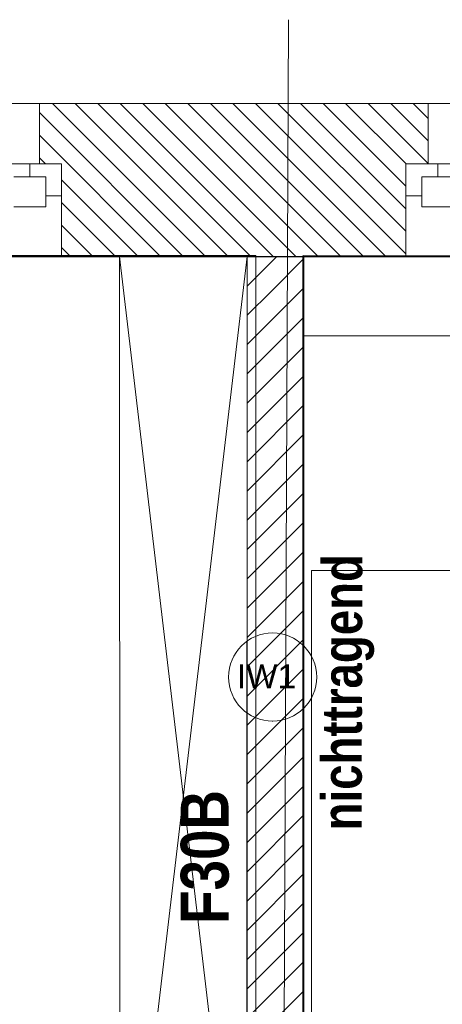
# Model space of a CAD drawing. Header units: millimetres. Extents: x 634730 to 711346, y 362082 to 425615.
# Tile 79 of 160: x 679492 to 680818, y 402108 to 405199. Entities that reach past the tile are written whole.
import ezdxf
from ezdxf.enums import TextEntityAlignment as Align

# ---------------------------------------------------------------- set-up
doc = ezdxf.new("R2010")
doc.units = ezdxf.units.MM
doc.header["$LTSCALE"] = 50
for name, pattern in [('Doppelstrichlinie', [1.093611, 0.529167, -0.211667, 0.141111, -0.211667]), ('Strichlinie', [0.4, 0.3, -0.1]), ('Strichlinie_ lang', [0.529167, 0.3175, -0.211667])]:
    doc.linetypes.add(name, pattern=pattern)
for name, color, linetype in [('1_EG', 7, 'Continuous'), ('A_Beschriftung', 7, 'Continuous'), ('A_Brandschutz', 7, 'Continuous'), ('A_Dach Belag', 7, 'Continuous'), ('A_Decke Bodenbelag', 7, 'Continuous'), ('A_Decken', 7, 'Continuous'), ('A_Deckenspiegel', 7, 'Continuous'), ('A_Möblierung fest', 7, 'Continuous'), ('A_Raumflächen', 7, 'Continuous'), ('A_Schraffuren', 7, 'Continuous'), ('A_Wände', 7, 'Continuous')]:
    doc.layers.add(name, color=color, linetype=linetype)
doc.styles.add('ERSTELLTER_STIL_1', font='ARIALN.TTF')
doc.styles.add('ERSTELLTER_STIL_2', font='ARIALNB.TTF')

# ---------------------------------------------------------------- blocks, each defined once
blk = doc.blocks.new('A$C85d2cf1a')
at = {"layer": 'A_Beschriftung', "color": 7, "linetype": 'Continuous', "lineweight": 13}
for p in [(34.3036, 40.9139), (34.3036, 40.9148)]:
    blk.add_line(p, (34.3036, 40.9148), dxfattribs=at)
at = {"layer": 'A_Beschriftung', "color": 7, "linetype": 'Continuous', "lineweight": 13, "flags": 128}
blk.add_lwpolyline([(34.4419, 41.0531, 1), (34.1653, 41.0531, 1)], format="xyb", close=True, dxfattribs=at)
at = {"layer": 'A_Brandschutz', "color": 1, "linetype": 'Doppelstrichlinie', "lineweight": 18, "true_color": 0xf50000}
blk.add_line((34.3536, 43.1163), (34.3348, 38.8895), dxfattribs=at)
at = {"layer": 'A_Dach Belag', "color": 7, "linetype": 'Strichlinie_ lang', "lineweight": 18}
blk.add_line((23.6797, 42.8536), (38.8371, 42.8536), dxfattribs=at)
at = {"layer": 'A_Decke Bodenbelag', "color": 7, "linetype": 'Continuous', "lineweight": 25}
blk.add_line((43.7959, 42.372), (21.3586, 42.373), dxfattribs=at)
at = {"layer": 'A_Decken', "color": 7, "linetype": 'Strichlinie_ lang', "lineweight": 25}
blk.add_line((54.8845, 42.3736), (21.3586, 42.3736), dxfattribs=at)
at = {"layer": 'A_Deckenspiegel', "color": 7, "linetype": 'Strichlinie', "lineweight": 13}
for p, q in [((34.2236, 42.3736), (29.7497, 42.3759)), ((34.2219, 38.9865), (34.2236, 42.3736)), ((34.3986, 42.3752), (34.3986, 38.9881)), ((36.5986, 42.3752), (34.3986, 42.3752))]:
    blk.add_line(p, q, dxfattribs=at)
at = {"layer": 'A_Möblierung fest', "color": 7, "linetype": 'Continuous', "lineweight": 18}
for p, q in [((33.8237, 38.9841), (33.8236, 42.3736)), ((33.8236, 42.3736), (34.2236, 42.3736)), ((33.8236, 42.3736), (34.2237, 38.9841)), ((33.8237, 38.9841), (34.2236, 42.3736)), ((34.2236, 42.3736), (34.2237, 38.9841))]:
    blk.add_line(p, q, dxfattribs=at)
at = {"layer": 'A_Möblierung fest', "color": 7, "linetype": 'Strichlinie_ lang', "lineweight": 18}
for p, q in [((34.4254, 39.7875), (34.4254, 41.3875)), ((34.4254, 41.3875), (35.9254, 41.3875))]:
    blk.add_line(p, q, dxfattribs=at)
at = {"layer": 'A_Schraffuren', "color": 253, "linetype": 'Continuous', "lineweight": 18, "true_color": 0x9f9f9f}
for p, q in [((34.2512, 42.3758), (29.749, 42.3759)), ((34.2512, 38.9863), (34.2512, 42.3758)), ((36.6006, 42.3756), (34.4014, 42.3757)), ((34.4014, 42.3757), (34.4014, 38.9863))]:
    blk.add_line(p, q, dxfattribs=at)
at = {"layer": 'A_Wände', "color": 7, "linetype": 'Continuous', "lineweight": 13}
for p, q in [((32.7116, 42.8536), (33.5716, 42.8536)), ((33.5716, 42.8536), (33.5716, 42.6636)), ((35.6516, 42.8536), (34.7916, 42.8536)), ((34.7916, 42.8536), (34.7916, 42.6636)), ((33.5416, 42.6636), (32.7416, 42.6636)), ((33.6416, 42.6636), (33.5416, 42.6636)), ((33.5416, 42.6636), (33.5416, 42.6236)), ((33.5716, 42.6636), (33.6416, 42.6636)), ((33.5716, 42.6636), (33.6416, 42.6636)), ((33.6416, 42.6636), (33.6416, 42.5636)), ((33.6416, 42.6636), (33.6416, 42.5636)), ((34.7216, 42.6636), (34.8216, 42.6636)), ((34.7216, 42.6636), (34.7216, 42.5636)), ((34.7216, 42.6636), (34.7216, 42.5636)), ((34.7916, 42.6636), (34.7216, 42.6636)), ((34.7916, 42.6636), (34.7216, 42.6636)), ((34.8216, 42.6636), (35.6216, 42.6636)), ((34.8216, 42.6636), (34.8216, 42.6236)), ((33.5916, 42.6236), (33.4916, 42.6236)), ((33.5416, 42.6236), (33.5916, 42.6236)), ((33.5916, 42.6236), (33.5916, 42.5636)), ((33.5916, 42.5286), (33.5916, 42.6236)), ((34.8216, 42.6236), (34.7716, 42.6236)), ((34.7716, 42.6236), (34.7716, 42.5636)), ((34.7716, 42.5286), (34.7716, 42.6236)), ((34.7716, 42.6236), (34.8716, 42.6236)), ((33.5916, 42.5636), (33.6416, 42.5636)), ((33.6416, 42.5636), (33.6416, 42.3736)), ((34.7716, 42.5636), (34.7216, 42.5636)), ((34.7216, 42.5636), (34.7216, 42.3736)), ((33.4916, 42.5286), (33.5916, 42.5286)), ((34.8716, 42.5286), (34.7716, 42.5286)), ((32.6416, 42.3736), (33.6416, 42.3736)), ((36.5986, 42.3736), (34.3986, 42.3736)), ((35.7216, 42.3736), (34.7216, 42.3736)), ((34.3986, 42.1236), (36.5986, 42.1236))]:
    blk.add_line(p, q, dxfattribs=at)
at = {"layer": 'A_Wände', "color": 7, "linetype": 'Continuous', "lineweight": 18}
for p, q in [((33.5716, 42.8536), (33.5716, 42.6636)), ((34.7916, 42.8536), (33.5716, 42.8536)), ((34.7916, 42.8536), (34.7916, 42.6636)), ((33.5716, 42.6636), (33.6416, 42.6636)), ((33.6416, 42.6636), (33.6416, 42.5636)), ((34.7916, 42.6636), (34.7216, 42.6636)), ((34.7216, 42.6636), (34.7216, 42.5636)), ((33.6416, 42.5636), (33.6416, 42.3736)), ((34.7216, 42.5636), (34.7216, 42.3736)), ((33.6416, 42.3736), (34.7216, 42.3736)), ((34.2236, 42.3736), (34.3986, 42.3736)), ((34.2236, 42.3736), (34.2236, 38.9865)), ((34.3986, 42.1236), (34.3986, 42.3736)), ((34.3986, 42.1236), (34.3986, 42.3736)), ((34.3986, 38.9865), (34.3986, 42.1236))]:
    blk.add_line(p, q, dxfattribs=at)
at = {"layer": 'A_Wände', "color": 8, "linetype": 'Continuous', "lineweight": 18}
for p, q in [((34.0933, 42.3736), (33.6133, 42.8536)), ((34.1641, 42.3736), (33.6841, 42.8536)), ((34.2348, 42.3736), (33.7548, 42.8536)), ((34.3055, 42.3736), (33.8255, 42.8536)), ((34.3762, 42.3736), (33.8962, 42.8536)), ((34.4469, 42.3736), (33.9669, 42.8536)), ((34.5176, 42.3736), (34.0376, 42.8536)), ((34.5883, 42.3736), (34.1083, 42.8536)), ((34.659, 42.3736), (34.179, 42.8536)), ((34.7216, 42.3818), (34.2497, 42.8536)), ((34.7216, 42.4525), (34.3204, 42.8536)), ((34.7216, 42.5232), (34.3912, 42.8536)), ((34.7216, 42.5939), (34.4619, 42.8536)), ((34.7226, 42.6636), (34.5326, 42.8536)), ((34.7916, 42.6653), (34.6033, 42.8536)), ((34.7916, 42.736), (34.674, 42.8536)), ((34.7916, 42.8067), (34.7447, 42.8536)), ((34.0226, 42.3736), (33.5716, 42.8247)), ((33.9519, 42.3736), (33.5716, 42.7539)), ((33.5912, 42.6636), (33.5716, 42.6832)), ((33.8812, 42.3736), (33.6416, 42.6132)), ((33.8105, 42.3736), (33.6416, 42.5425)), ((33.7398, 42.3736), (33.6416, 42.4718)), ((33.6691, 42.3736), (33.6416, 42.4011)), ((34.2236, 42.3724), (34.2242, 42.3729)), ((34.2242, 42.3729), (34.2249, 42.3736)), ((34.262, 42.3188), (34.3168, 42.3736)), ((34.2999, 42.2647), (34.3986, 42.3635)), ((34.2236, 42.2804), (34.262, 42.3188)), ((34.2236, 42.1885), (34.2999, 42.2647)), ((34.3377, 42.2107), (34.3986, 42.2716)), ((34.2236, 42.0966), (34.3377, 42.2107)), ((34.2236, 42.0047), (34.3756, 42.1566)), ((34.3756, 42.1566), (34.3986, 42.1797)), ((34.2236, 41.9127), (34.3986, 42.0877)), ((34.2236, 41.8208), (34.3986, 41.9958)), ((34.2236, 41.7289), (34.3986, 41.9039)), ((34.2236, 41.637), (34.3986, 41.812)), ((34.2236, 41.545), (34.3986, 41.72)), ((34.2236, 41.4531), (34.3986, 41.6281)), ((34.2236, 41.3612), (34.3986, 41.5362)), ((34.2236, 41.2693), (34.3986, 41.4443)), ((34.2236, 41.1773), (34.3986, 41.3523)), ((34.2236, 41.0854), (34.3986, 41.2604)), ((34.2236, 40.9935), (34.3986, 41.1685)), ((34.2236, 40.9016), (34.3986, 41.0766)), ((34.2236, 40.8097), (34.3986, 40.9847)), ((34.2236, 40.7177), (34.3986, 40.8927)), ((34.2236, 40.6258), (34.3986, 40.8008)), ((34.2236, 40.5339), (34.3986, 40.7089)), ((34.2236, 40.442), (34.3986, 40.617)), ((34.2236, 40.35), (34.3986, 40.525)), ((34.2236, 40.2581), (34.3986, 40.4331)), ((34.2236, 40.1662), (34.3986, 40.3412)), ((34.2236, 40.0743), (34.3986, 40.2493)), ((34.2236, 39.9823), (34.3986, 40.1573)), ((34.2236, 39.8904), (34.3986, 40.0654))]:
    blk.add_line(p, q, dxfattribs=at)
at = {"layer": 'A_Beschriftung', "color": 8, "style": 'ERSTELLTER_STIL_2'}
blk.add_text('Fliegenschutz', height=0.125, dxfattribs=at).set_placement((32.4391, 42.8962))
at = {"layer": 'A_Beschriftung', "color": 7, "style": 'ERSTELLTER_STIL_2'}
blk.add_text('nichttragend', height=0.125, rotation=89.8464, dxfattribs=at).set_placement((34.5827, 40.5717))
at = {"layer": 'A_Beschriftung', "color": 7, "lineweight": 13, "insert": (34.3036, 41.0931), "char_height": 0.075, "attachment_point": 2, "style": 'ERSTELLTER_STIL_2'}
blk.add_mtext('\\A1;{\\pqc;\\pt0,1;\\fArial|b0|i0|c0|p0;\\W1.000000;IW1\\fArial|b0|i0|c0|p0;\\W1.000000;\\A1{\\H.66x;\\S^  ;}\\fArial|b0|i0|c0|p0;\\W1.000000;\\fArial|b0|i0|c0|p0;\\W1.000000;\\A1{\\H.66x;\\S^  ;}\\fArial|b0|i0|c0|p0;\\W1.000000; \\fArial|b0|i0|c0|p0;\\W1.000000;\\fArial|b0|i0|c0|p0;\\W1.000000;\\fArial|b0|i0|c0|p0;\\W1.000000;\\fArial|b0|i0|c0|p0;\\W1.000000;\\fArial|b0|i0|c0|p0;\\W1.000000;\\fArial|b0|i0|c0|p0;\\W1.000000;\\fArial|b0|i0|c0|p0;\\W1.000000;\\fArial|b0|i0|c0|p0;\\W1.000000;\\fArial|b0|i0|c0|p0;\\W1.000000;\\fArial|b0|i0|c0|p0;\\W1.000000;\\fArial|b0|i0|c0|p0;\\W1.000000;\\fArial|b0|i0|c0|p0;\\W1.000000;\\fArial|b0|i0|c0|p0;\\W1.000000;\\fArial|b0|i0|c0|p0;\\W1.000000;\\fArial|b0|i0|c0|p0;\\W1.000000;\\fArial|b0|i0|c0|p0;\\W1.000000;\\fArial|b0|i0|c0|p0;\\W1.000000;\\fArial|b0|i0|c0|p0;\\W1.000000;\\fArial|b0|i0|c0|p0;\\W1.000000;\\fArial|b0|i0|c0|p0;\\W1.000000;\\fArial|b0|i0|c0|p0;\\W1.000000;\\fArial|b0|i0|c0|p0;\\W1.000000;\\fArial|b0|i0|c0|p0;\\W1.000000;\\fArial|b0|i0|c0|p0;\\W1.000000;\\fArial|b0|i0|c0|p0;\\W1.000000;\\fArial|b0|i0|c0|p0;\\W1.000000;\\fArial|b0|i0|c0|p0;\\W1.000000;\\fArial|b0|i0|c0|p0;\\W1.000000;\\fArial|b0|i0|c0|p0;\\W1.000000;\\fArial|b0|i0|c0|p0;\\W1.000000;\\fArial|b0|i0|c0|p0;\\W1.000000;\\fArial|b0|i0|c0|p0;\\W1.000000;\\fArial|b0|i0|c0|p0;\\W1.000000;\\fArial|b0|i0|c0|p0;\\W1.000000;\\fArial|b0|i0|c0|p0;\\W1.000000;\\fArial|b0|i0|c0|p0;\\W1.000000;\\fArial|b0|i0|c0|p0;\\W1.000000;\\fArial|b0|i0|c0|p0;\\W1.000000;\\fArial|b0|i0|c0|p0;\\W1.000000;\\fArial|b0|i0|c0|p0;\\W1.000000;\\fArial|b0|i0|c0|p0;\\W1.000000;\\fArial|b0|i0|c0|p0;\\W1.000000;\\fArial|b0|i0|c0|p0;\\W1.000000;}', dxfattribs=at)
at = {"layer": 'A_Brandschutz', "color": 1, "true_color": 0xf50000, "style": 'ERSTELLTER_STIL_2'}
blk.add_text('F30B', height=0.15, rotation=89.9988, dxfattribs=at).set_placement((34.1653, 40.2784))
at = {"layer": 'A_Möblierung fest', "color": 7, "lineweight": 13, "style": 'ERSTELLTER_STIL_2', "text_generation_flag": 2}
blk.add_attdef('txt', text='', height=0.12, rotation=359.9988, dxfattribs=at).set_placement((23.514, 39.2921), align=Align.MIDDLE_CENTER)
at = {"layer": 'A_Möblierung fest', "color": 7, "lineweight": 13, "style": 'ERSTELLTER_STIL_2'}
blk.add_attdef('txt', text='', height=0.12, dxfattribs=at).set_placement((10.172, 25.6523), align=Align.MIDDLE_CENTER)
at = {"layer": 'A_Raumflächen', "color": 7, "lineweight": 18}
for tag, style, p in [('DUMMY_850', 'ERSTELLTER_STIL_1', (31.5414, 25.9585)), ('DUMMY_850', 'ERSTELLTER_STIL_1', (48.3798, 25.9585)), ('ROOM_NAME', 'ERSTELLTER_STIL_1', (30.4276, 25.9283)), ('ROOM_NAME', 'ERSTELLTER_STIL_1', (47.266, 25.9283)), ('floorCode', 'ERSTELLTER_STIL_2', (30.5258, 25.6828)), ('stFloorCovering', 'ERSTELLTER_STIL_2', (31.0934, 25.6828)), ('floorCode', 'ERSTELLTER_STIL_2', (47.3642, 25.6828)), ('stFloorCovering', 'ERSTELLTER_STIL_2', (47.9319, 25.6828)), ('DUMMY_851', 'ERSTELLTER_STIL_2', (30.5258, 25.4675)), ('DUMMY_851', 'ERSTELLTER_STIL_2', (47.3642, 25.4675)), ('measuredNetAreaCode', 'ERSTELLTER_STIL_2', (30.5258, 25.1917)), ('measuredNetAreaCode', 'ERSTELLTER_STIL_2', (47.3642, 25.1917))]:
    blk.add_attdef(tag, text='', height=0.125, dxfattribs=dict(at, style=style)).set_placement(p, align=Align.TOP_LEFT)

msp = doc.modelspace()

# ---------------------------------------------------------------- block references
at = {"layer": '1_EG', "xscale": 1000, "yscale": 1000, "zscale": 1000}
msp.add_blockref('A$C85d2cf1a', (645981.7, 362082.4, 41515.3), dxfattribs=at)

doc.saveas('drawing.dxf')
